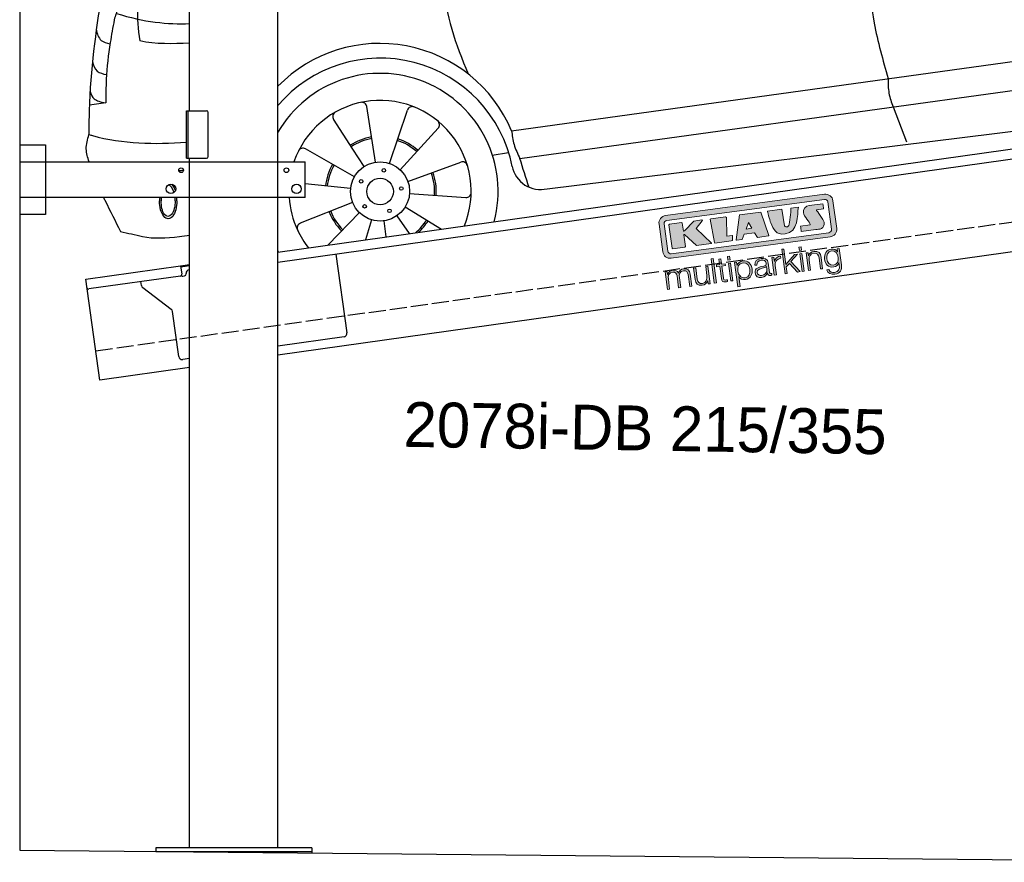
# Model space of a CAD drawing. Extents: x 199 to 6000, y -475 to 5400.
# Tile 1 of 3: x 199 to 3099, y -336 to 2144. Entities that reach past the tile are written whole.
import ezdxf

# ---------------------------------------------------------------- set-up
doc = ezdxf.new("R2010")
doc.units = 0
doc.header["$LTSCALE"] = 10
doc.header["$MEASUREMENT"] = 0
doc.linetypes.add('GEN3', pattern=[6.25, 5, -1.25])
doc.layers.get('0').update_dxf_attribs({"linetype": 'CONTINUOUS'})
for name, color, linetype in [('3', 6, 'GEN3'), ('CAR', 1, 'CONTINUOUS'), ('SICHTBARE_KANTEN_DIN_', 7, 'CONTINUOUS')]:
    doc.layers.add(name, color=color, linetype=linetype)
doc.layers.add('AM_0', color=7, linetype='CONTINUOUS', lineweight=30)
doc.layers.add('Logo', color=7, linetype='CONTINUOUS', lineweight=25)

# ---------------------------------------------------------------- blocks, each defined once
blk = doc.blocks.new('KLAUS')
at = {"layer": 'Logo'}
h = blk.add_hatch(color=8, dxfattribs=at)
h.dxf.hatch_style = 2
edge = h.paths.add_edge_path()
edge.add_spline(control_points=[(3.6, 29.09), (2.88, 29.09), (2.3, 28.51), (2.3, 27.8), (2.3, 27.8), (2.3, 16.11), (2.3, 16.11), (2.3, 15.39), (2.88, 14.81), (3.6, 14.81), (3.6, 14.81), (71.16, 14.81), (71.16, 14.81), (71.88, 14.81), (72.46, 15.39), (72.46, 16.11), (72.46, 16.11), (72.46, 27.8), (72.46, 27.8), (72.46, 28.51), (71.88, 29.09), (71.16, 29.09), (71.16, 29.09), (3.6, 29.09), (3.6, 29.09), (3.6, 29.09), (3.6, 29.09), (3.6, 29.09)], knot_values=[0, 0, 0, 0, 1, 1, 1, 2, 2, 2, 3, 3, 3, 4, 4, 4, 5, 5, 5, 6, 6, 6, 7, 7, 7, 8, 8, 8, 9, 9, 9, 9], degree=3, periodic=0)
edge = h.paths.add_edge_path()
edge.add_spline(control_points=[(3.35, 31.23), (3.35, 31.23), (71.47, 31.23), (71.47, 31.23), (73.26, 31.23), (74.71, 29.77), (74.71, 27.99), (74.71, 27.99), (74.71, 16.17), (74.71, 16.17), (74.71, 14.38), (73.26, 12.93), (71.47, 12.93), (71.47, 12.93), (3.35, 12.93), (3.35, 12.93), (1.56, 12.93), (0.11, 14.38), (0.11, 16.17), (0.11, 16.17), (0.11, 27.99), (0.11, 27.99), (0.11, 29.77), (1.56, 31.23), (3.35, 31.23), (3.35, 31.23), (3.35, 31.23), (3.35, 31.23)], knot_values=[0, 0, 0, 0, 1, 1, 1, 2, 2, 2, 3, 3, 3, 4, 4, 4, 5, 5, 5, 6, 6, 6, 7, 7, 7, 8, 8, 8, 9, 9, 9, 9], degree=3, periodic=0)
h = blk.add_hatch(color=8, dxfattribs=at)
h.dxf.hatch_style = 2
edge = h.paths.add_edge_path()
edge.add_spline(control_points=[(4.5, 27.33), (4.5, 27.33), (9.7, 27.33), (9.7, 27.33), (9.84, 27.33), (9.96, 27.22), (9.96, 27.08), (9.96, 27.08), (9.96, 23.69), (9.96, 23.69), (9.96, 23.69), (9.94, 23.64), (10.04, 23.59), (10.14, 23.53), (10.2, 23.57), (10.2, 23.57), (10.2, 23.57), (10.51, 23.75), (10.51, 23.75), (10.51, 23.75), (14.94, 27.33), (14.94, 27.33), (14.94, 27.33), (18.41, 27.33), (18.41, 27.33), (18.41, 27.33), (18.49, 27.33), (18.56, 27.2), (18.65, 27.04), (18.53, 26.91), (18.53, 26.91), (18.53, 26.91), (15.49, 24.11), (15.49, 24.11), (15.49, 24.11), (21.14, 17.06), (21.14, 17.06), (21.14, 17.06), (21.13, 16.91), (21.13, 16.91), (21.08, 16.84), (20.99, 16.82), (20.99, 16.82), (20.99, 16.82), (14.7, 16.82), (14.7, 16.82), (14.7, 16.82), (10.26, 22.17), (10.26, 22.17), (10.26, 22.17), (10.19, 22.24), (10.08, 22.21), (9.97, 22.18), (9.96, 22.11), (9.96, 22.11), (9.96, 22.11), (9.96, 17.08), (9.96, 17.08), (9.96, 16.94), (9.84, 16.82), (9.7, 16.82), (9.7, 16.82), (4.5, 16.82), (4.5, 16.82), (4.36, 16.82), (4.25, 16.94), (4.25, 17.08), (4.25, 17.08), (4.25, 27.08), (4.25, 27.08), (4.25, 27.22), (4.36, 27.33), (4.5, 27.33), (4.5, 27.33), (4.5, 27.33), (4.5, 27.33)], knot_values=[0, 0, 0, 0, 1, 1, 1, 2, 2, 2, 3, 3, 3, 4, 4, 4, 5, 5, 5, 6, 6, 6, 7, 7, 7, 8, 8, 8, 9, 9, 9, 10, 10, 10, 11, 11, 11, 12, 12, 12, 13, 13, 13, 14, 14, 14, 15, 15, 15, 16, 16, 16, 17, 17, 17, 18, 18, 18, 19, 19, 19, 20, 20, 20, 21, 21, 21, 22, 22, 22, 23, 23, 23, 24, 24, 24, 25, 25, 25, 25], degree=3, periodic=0)
h = blk.add_hatch(color=8, dxfattribs=at)
h.dxf.hatch_style = 2
h.paths.add_polyline_path([(22.42, 17.06), (21.97, 27.15), (22.24, 27.33), (28.55, 27.33), (28.86, 26.97), (28.01, 19.08), (30.26, 19.07), (30.44, 18.95), (30.08, 16.95), (29.49, 16.82), (22.6, 16.82)])
h = blk.add_hatch(color=8, dxfattribs=at)
h.paths.add_polyline_path([(36.52, 21.01), (38.93, 21.01), (37.87, 23.57)])
h.paths.add_polyline_path([(34.52, 27.33), (43.65, 27.33), (45.76, 16.94), (45.57, 16.82), (40.83, 16.82), (39.89, 18.95), (35.42, 18.95), (34.27, 16.82), (31.78, 16.82), (31.66, 17)])
h = blk.add_hatch(color=8, dxfattribs=at)
h.dxf.hatch_style = 2
edge = h.paths.add_edge_path()
edge.add_spline(control_points=[(52.69, 27.32), (52.69, 27.32), (52.88, 20.14), (52.88, 20.14), (53.01, 19.89), (53.2, 19.77), (53.43, 19.71), (53.91, 19.59), (54.43, 19.57), (54.64, 20.03), (55.23, 21.34), (56.27, 25.45), (56.6, 27.33), (56.6, 27.33), (59.77, 27.33), (59.77, 27.33), (58.77, 23.9), (58.56, 16.82), (52.63, 16.76), (48.72, 16.72), (48.01, 19.35), (47.27, 22.24), (46.89, 23.68), (46.54, 27.33), (46.54, 27.33), (46.54, 27.33), (52.69, 27.32), (52.69, 27.32), (52.69, 27.32), (52.69, 27.32), (52.69, 27.32)], knot_values=[0, 0, 0, 0, 1, 1, 1, 2, 2, 2, 3, 3, 3, 4, 4, 4, 5, 5, 5, 6, 6, 6, 7, 7, 7, 8, 8, 8, 9, 9, 9, 10, 10, 10, 10], degree=3, periodic=0)
h = blk.add_hatch(color=8, dxfattribs=at)
h.dxf.hatch_style = 2
edge = h.paths.add_edge_path()
edge.add_spline(control_points=[(64.46, 27.33), (64.46, 27.33), (70.31, 27.33), (70.31, 27.33), (70.31, 26.52), (70.31, 26.02), (70.31, 25.12), (70.31, 25.12), (67.3, 25.12), (67.3, 25.12), (67.24, 25.04), (67.25, 25.11), (67.25, 24.91), (67.25, 24.88), (69.73, 20.38), (69.73, 19.57), (69.73, 16.4), (67.22, 16.81), (65.9, 16.82), (65.9, 16.82), (59.59, 16.82), (59.59, 16.82), (59.59, 17.76), (59.59, 18.23), (59.59, 19.14), (59.59, 19.14), (63.75, 19.14), (63.75, 19.14), (63.82, 19.22), (63.81, 19.11), (63.81, 19.31), (63.81, 20.32), (61.58, 23.06), (61.58, 24.63), (61.58, 26.33), (62.83, 27.34), (64.46, 27.33), (64.46, 27.33), (64.46, 27.33), (64.46, 27.33)], knot_values=[0, 0, 0, 0, 1, 1, 1, 2, 2, 2, 3, 3, 3, 4, 4, 4, 5, 5, 5, 6, 6, 6, 7, 7, 7, 8, 8, 8, 9, 9, 9, 10, 10, 10, 11, 11, 11, 12, 12, 12, 13, 13, 13, 13], degree=3, periodic=0)
h = blk.add_hatch(color=30, dxfattribs=at)
h.dxf.hatch_style = 2
h.paths.add_polyline_path([(20.07, 0), (20.99, 0), (20.99, 10.45), (20.07, 10.45)])
h = blk.add_hatch(color=30, dxfattribs=at)
h.dxf.hatch_style = 2
edge = h.paths.add_edge_path()
edge.add_spline(control_points=[(24.22, 9.82), (24.22, 9.82), (23.3, 9.82), (23.3, 9.82), (23.3, 9.82), (23.3, 7.55), (23.3, 7.55), (23.3, 7.55), (21.98, 7.55), (21.98, 7.55), (21.98, 7.55), (21.98, 6.78), (21.98, 6.78), (21.98, 6.78), (23.3, 6.78), (23.3, 6.78), (23.3, 6.78), (23.3, 1.61), (23.3, 1.61), (23.28, 0.32), (23.71, -0.09), (24.94, -0.09), (25.22, -0.09), (25.48, -0.06), (25.76, -0.06), (25.76, -0.06), (25.76, 0.73), (25.76, 0.73), (25.5, 0.7), (25.23, 0.69), (24.97, 0.69), (24.31, 0.73), (24.22, 1.08), (24.22, 1.68), (24.22, 1.68), (24.22, 6.78), (24.22, 6.78), (24.22, 6.78), (25.76, 6.78), (25.76, 6.78), (25.76, 6.78), (25.76, 7.55), (25.76, 7.55), (25.76, 7.55), (24.22, 7.55), (24.22, 7.55), (24.22, 7.55), (24.22, 9.82), (24.22, 9.82), (24.22, 9.82), (24.22, 9.82), (24.22, 9.82)], knot_values=[0, 0, 0, 0, 1, 1, 1, 2, 2, 2, 3, 3, 3, 4, 4, 4, 5, 5, 5, 6, 6, 6, 7, 7, 7, 8, 8, 8, 9, 9, 9, 10, 10, 10, 11, 11, 11, 12, 12, 12, 13, 13, 13, 14, 14, 14, 15, 15, 15, 16, 16, 16, 17, 17, 17, 17], degree=3, periodic=0)
h = blk.add_hatch(color=30, dxfattribs=at)
h.paths.add_polyline_path([(27.1, 0), (28.03, 0), (28.03, 7.55), (27.1, 7.55)])
h.paths.add_polyline_path([(27.1, 8.98), (28.03, 8.98), (28.03, 10.45), (27.1, 10.45)])
h = blk.add_hatch(color=30, dxfattribs=at)
h.dxf.hatch_style = 2
h.paths.add_polyline_path([(50.4, 0), (51.32, 0), (51.32, 2.87), (52.82, 4.11), (55.8, 0), (56.96, 0), (53.52, 4.76), (56.74, 7.55), (55.51, 7.55), (51.32, 3.89), (51.32, 10.45), (50.4, 10.45)])
h = blk.add_hatch(color=30, dxfattribs=at)
h.paths.add_polyline_path([(57.74, 0), (58.66, 0), (58.66, 7.55), (57.74, 7.55)])
h.paths.add_polyline_path([(57.74, 8.98), (58.66, 8.98), (58.66, 10.45), (57.74, 10.45)])
h = blk.add_hatch(color=30, dxfattribs=at)
h.dxf.hatch_style = 2
edge = h.paths.add_edge_path()
edge.add_spline(control_points=[(0, 0), (0, 0), (0.92, 0), (0.92, 0), (0.92, 0), (0.92, 4.22), (0.92, 4.22), (0.94, 5.8), (1.58, 7), (3.18, 7), (4.35, 7), (4.77, 6.15), (4.76, 5.12), (4.76, 5.12), (4.76, 0), (4.76, 0), (4.76, 0), (5.68, 0), (5.68, 0), (5.68, 0), (5.68, 4.27), (5.68, 4.27), (5.68, 5.68), (6.14, 7), (7.73, 7), (9.05, 7), (9.52, 6.32), (9.52, 5.08), (9.52, 5.08), (9.52, 0), (9.52, 0), (9.52, 0), (10.44, 0), (10.44, 0), (10.44, 0), (10.44, 5.12), (10.44, 5.12), (10.44, 6.91), (9.59, 7.77), (7.94, 7.77), (6.94, 7.77), (5.99, 7.29), (5.54, 6.3), (5.26, 7.29), (4.36, 7.77), (3.37, 7.77), (2.17, 7.77), (1.38, 7.19), (0.89, 6.28), (0.89, 6.28), (0.85, 6.28), (0.85, 6.28), (0.85, 6.28), (0.85, 7.55), (0.85, 7.55), (0.85, 7.55), (0, 7.55), (0, 7.55), (0, 7.55), (0, 0), (0, 0), (0, 0), (0, 0), (0, 0)], knot_values=[0, 0, 0, 0, 1, 1, 1, 2, 2, 2, 3, 3, 3, 4, 4, 4, 5, 5, 5, 6, 6, 6, 7, 7, 7, 8, 8, 8, 9, 9, 9, 10, 10, 10, 11, 11, 11, 12, 12, 12, 13, 13, 13, 14, 14, 14, 15, 15, 15, 16, 16, 16, 17, 17, 17, 18, 18, 18, 19, 19, 19, 20, 20, 20, 21, 21, 21, 21], degree=3, periodic=0)
h = blk.add_hatch(color=30, dxfattribs=at)
h.dxf.hatch_style = 2
edge = h.paths.add_edge_path()
edge.add_spline(control_points=[(18.31, 7.55), (18.31, 7.55), (17.39, 7.55), (17.39, 7.55), (17.39, 7.55), (17.39, 3.59), (17.39, 3.59), (17.39, 2.05), (16.7, 0.56), (15.12, 0.56), (13.66, 0.56), (13.15, 1.27), (13.1, 2.64), (13.1, 2.64), (13.1, 7.55), (13.1, 7.55), (13.1, 7.55), (12.18, 7.55), (12.18, 7.55), (12.18, 7.55), (12.18, 2.65), (12.18, 2.65), (12.18, 0.89), (12.93, -0.22), (14.83, -0.22), (15.96, -0.22), (16.95, 0.35), (17.44, 1.36), (17.44, 1.36), (17.47, 1.36), (17.47, 1.36), (17.47, 1.36), (17.47, 0), (17.47, 0), (17.47, 0), (18.31, 0), (18.31, 0), (18.31, 0), (18.31, 7.55), (18.31, 7.55), (18.31, 7.55), (18.31, 7.55), (18.31, 7.55)], knot_values=[0, 0, 0, 0, 1, 1, 1, 2, 2, 2, 3, 3, 3, 4, 4, 4, 5, 5, 5, 6, 6, 6, 7, 7, 7, 8, 8, 8, 9, 9, 9, 10, 10, 10, 11, 11, 11, 12, 12, 12, 13, 13, 13, 14, 14, 14, 14], degree=3, periodic=0)
h = blk.add_hatch(color=30, dxfattribs=at)
edge = h.paths.add_edge_path()
edge.add_spline(control_points=[(35.84, 3.78), (35.84, 2.21), (35.12, 0.56), (33.37, 0.56), (31.4, 0.56), (30.72, 2.21), (30.72, 3.78), (30.72, 5.49), (31.33, 7), (33.37, 7), (35.12, 7), (35.84, 5.34), (35.84, 3.78), (35.84, 3.78), (35.84, 3.78), (35.84, 3.78)], knot_values=[0, 0, 0, 0, 1, 1, 1, 2, 2, 2, 3, 3, 3, 4, 4, 4, 5, 5, 5, 5], degree=3, periodic=0)
edge = h.paths.add_edge_path()
edge.add_spline(control_points=[(29.79, -2.8), (29.79, -2.8), (30.72, -2.8), (30.72, -2.8), (30.72, -2.8), (30.72, 1.43), (30.72, 1.43), (30.72, 1.43), (30.74, 1.43), (30.74, 1.43), (31.14, 0.35), (32.24, -0.22), (33.37, -0.22), (35.66, -0.22), (36.76, 1.64), (36.76, 3.78), (36.76, 5.91), (35.66, 7.77), (33.37, 7.77), (32.15, 7.77), (31.1, 7.14), (30.67, 6.12), (30.67, 6.12), (30.64, 6.12), (30.64, 6.12), (30.64, 6.12), (30.64, 7.55), (30.64, 7.55), (30.64, 7.55), (29.79, 7.55), (29.79, 7.55), (29.79, 7.55), (29.79, -2.8), (29.79, -2.8), (29.79, -2.8), (29.79, -2.8), (29.79, -2.8)], knot_values=[0, 0, 0, 0, 1, 1, 1, 2, 2, 2, 3, 3, 3, 4, 4, 4, 5, 5, 5, 6, 6, 6, 7, 7, 7, 8, 8, 8, 9, 9, 9, 10, 10, 10, 11, 11, 11, 12, 12, 12, 12], degree=3, periodic=0)
h = blk.add_hatch(color=30, dxfattribs=at)
edge = h.paths.add_edge_path()
edge.add_spline(control_points=[(43.03, 2.93), (43.04, 1.45), (41.8, 0.56), (40.39, 0.56), (39.53, 0.56), (38.71, 1.13), (38.71, 2.05), (38.71, 3.53), (40.66, 3.51), (42.22, 3.79), (42.47, 3.84), (42.88, 3.91), (43, 4.13), (43, 4.13), (43.03, 4.13), (43.03, 4.13), (43.03, 4.13), (43.03, 2.93), (43.03, 2.93), (43.03, 2.93), (43.03, 2.93), (43.03, 2.93)], knot_values=[0, 0, 0, 0, 1, 1, 1, 2, 2, 2, 3, 3, 3, 4, 4, 4, 5, 5, 5, 6, 6, 6, 7, 7, 7, 7], degree=3, periodic=0)
edge = h.paths.add_edge_path()
edge.add_spline(control_points=[(39.03, 5.24), (39.06, 6.47), (39.91, 7), (41.05, 7), (42.14, 7), (43.03, 6.69), (43.03, 5.45), (43.03, 4.61), (42.6, 4.51), (41.84, 4.42), (39.85, 4.19), (37.79, 4.11), (37.79, 1.99), (37.79, 0.47), (38.93, -0.22), (40.32, -0.22), (41.77, -0.22), (42.43, 0.34), (43.07, 1.32), (43.07, 1.32), (43.1, 1.32), (43.1, 1.32), (43.1, 0.53), (43.25, 0), (44.19, 0), (44.43, 0), (44.58, 0.01), (44.79, 0.06), (44.79, 0.06), (44.79, 0.83), (44.79, 0.83), (44.71, 0.81), (44.6, 0.78), (44.49, 0.78), (44.13, 0.78), (43.95, 0.98), (43.95, 1.33), (43.95, 1.33), (43.95, 5.34), (43.95, 5.34), (43.95, 7.36), (42.5, 7.77), (41.17, 7.77), (39.44, 7.77), (38.2, 7.01), (38.11, 5.24), (38.11, 5.24), (39.03, 5.24), (39.03, 5.24), (39.03, 5.24), (39.03, 5.24), (39.03, 5.24)], knot_values=[0, 0, 0, 0, 1, 1, 1, 2, 2, 2, 3, 3, 3, 4, 4, 4, 5, 5, 5, 6, 6, 6, 7, 7, 7, 8, 8, 8, 9, 9, 9, 10, 10, 10, 11, 11, 11, 12, 12, 12, 13, 13, 13, 14, 14, 14, 15, 15, 15, 16, 16, 16, 17, 17, 17, 17], degree=3, periodic=0)
h = blk.add_hatch(color=30, dxfattribs=at)
h.dxf.hatch_style = 2
edge = h.paths.add_edge_path()
edge.add_spline(control_points=[(45.79, 0), (45.79, 0), (46.71, 0), (46.71, 0), (46.71, 0), (46.71, 4.03), (46.71, 4.03), (46.71, 5.59), (47.85, 6.82), (49.52, 6.73), (49.52, 6.73), (49.52, 7.66), (49.52, 7.66), (48.16, 7.72), (47.14, 7), (46.67, 5.78), (46.67, 5.78), (46.64, 5.78), (46.64, 5.78), (46.64, 5.78), (46.64, 7.55), (46.64, 7.55), (46.64, 7.55), (45.79, 7.55), (45.79, 7.55), (45.79, 7.55), (45.79, 0), (45.79, 0), (45.79, 0), (45.79, 0), (45.79, 0)], knot_values=[0, 0, 0, 0, 1, 1, 1, 2, 2, 2, 3, 3, 3, 4, 4, 4, 5, 5, 5, 6, 6, 6, 7, 7, 7, 8, 8, 8, 9, 9, 9, 10, 10, 10, 10], degree=3, periodic=0)
h = blk.add_hatch(color=30, dxfattribs=at)
h.dxf.hatch_style = 2
edge = h.paths.add_edge_path()
edge.add_spline(control_points=[(60.41, 0), (60.41, 0), (61.33, 0), (61.33, 0), (61.33, 0), (61.33, 4.41), (61.33, 4.41), (61.36, 5.89), (62.24, 7), (63.7, 7), (65.2, 7), (65.62, 6.02), (65.62, 4.71), (65.62, 4.71), (65.62, 0), (65.62, 0), (65.62, 0), (66.54, 0), (66.54, 0), (66.54, 0), (66.54, 4.86), (66.54, 4.86), (66.54, 6.66), (65.9, 7.77), (63.78, 7.77), (62.71, 7.77), (61.7, 7.16), (61.36, 6.25), (61.36, 6.25), (61.33, 6.25), (61.33, 6.25), (61.33, 6.25), (61.33, 7.55), (61.33, 7.55), (61.33, 7.55), (60.41, 7.55), (60.41, 7.55), (60.41, 7.55), (60.41, 0), (60.41, 0), (60.41, 0), (60.41, 0), (60.41, 0)], knot_values=[0, 0, 0, 0, 1, 1, 1, 2, 2, 2, 3, 3, 3, 4, 4, 4, 5, 5, 5, 6, 6, 6, 7, 7, 7, 8, 8, 8, 9, 9, 9, 10, 10, 10, 11, 11, 11, 12, 12, 12, 13, 13, 13, 14, 14, 14, 14], degree=3, periodic=0)
h = blk.add_hatch(color=30, dxfattribs=at)
edge = h.paths.add_edge_path()
edge.add_spline(control_points=[(71.32, 0.86), (69.62, 0.86), (68.83, 2.34), (68.83, 3.86), (68.83, 5.43), (69.56, 7), (71.32, 7), (73.06, 7), (73.75, 5.34), (73.75, 3.86), (73.75, 2.33), (72.91, 0.86), (71.32, 0.86), (71.32, 0.86), (71.32, 0.86), (71.32, 0.86)], knot_values=[0, 0, 0, 0, 1, 1, 1, 2, 2, 2, 3, 3, 3, 4, 4, 4, 5, 5, 5, 5], degree=3, periodic=0)
edge = h.paths.add_edge_path()
edge.add_spline(control_points=[(74.67, 7.55), (74.67, 7.55), (73.75, 7.55), (73.75, 7.55), (73.75, 7.55), (73.75, 6.25), (73.75, 6.25), (73.75, 6.25), (73.72, 6.25), (73.72, 6.25), (73.35, 7.09), (72.41, 7.77), (71.32, 7.77), (69.13, 7.77), (67.9, 6.05), (67.9, 3.97), (67.9, 1.82), (68.9, 0.09), (71.32, 0.09), (72.4, 0.09), (73.29, 0.72), (73.72, 1.64), (73.72, 1.64), (73.75, 1.64), (73.75, 1.64), (73.75, 1.64), (73.75, 0.61), (73.75, 0.61), (73.75, -1.23), (73.01, -2.24), (71.32, -2.24), (70.29, -2.24), (69.31, -1.85), (69.1, -0.73), (69.1, -0.73), (68.18, -0.73), (68.18, -0.73), (68.31, -2.34), (69.81, -3.02), (71.32, -3.02), (73.79, -3.02), (74.65, -1.64), (74.67, 0.61), (74.67, 0.61), (74.67, 7.55), (74.67, 7.55), (74.67, 7.55), (74.67, 7.55), (74.67, 7.55)], knot_values=[0, 0, 0, 0, 1, 1, 1, 2, 2, 2, 3, 3, 3, 4, 4, 4, 5, 5, 5, 6, 6, 6, 7, 7, 7, 8, 8, 8, 9, 9, 9, 10, 10, 10, 11, 11, 11, 12, 12, 12, 13, 13, 13, 14, 14, 14, 15, 15, 15, 16, 16, 16, 16], degree=3, periodic=0)
at = {"layer": 'Logo', "lineweight": 0}
for points in [[(22.42, 17.06), (21.97, 27.15), (22.24, 27.33), (28.55, 27.33), (28.86, 26.97), (28.01, 19.08), (30.26, 19.07), (30.44, 18.95), (30.08, 16.95), (29.49, 16.82), (22.6, 16.82), (22.42, 17.06), (22.42, 17.06)], [(34.52, 27.33), (43.65, 27.33), (45.76, 16.94), (45.57, 16.82), (40.83, 16.82), (39.89, 18.95), (35.42, 18.95), (34.27, 16.82), (31.78, 16.82), (31.66, 17), (34.52, 27.33), (34.52, 27.33)], [(36.52, 21.01), (38.93, 21.01), (37.87, 23.57), (36.52, 21.01), (36.52, 21.01)], [(20.07, 0), (20.99, 0), (20.99, 10.45), (20.07, 10.45), (20.07, 0), (20.07, 0)], [(27.1, 8.98), (28.03, 8.98), (28.03, 10.45), (27.1, 10.45), (27.1, 8.98), (27.1, 8.98)], [(50.4, 0), (51.32, 0), (51.32, 2.87), (52.82, 4.11), (55.8, 0), (56.96, 0), (53.52, 4.76), (56.74, 7.55), (55.51, 7.55), (51.32, 3.89), (51.32, 10.45), (50.4, 10.45), (50.4, 0), (50.4, 0)], [(57.74, 8.98), (58.66, 8.98), (58.66, 10.45), (57.74, 10.45), (57.74, 8.98), (57.74, 8.98)], [(27.1, 0), (28.03, 0), (28.03, 7.55), (27.1, 7.55), (27.1, 0), (27.1, 0)], [(57.74, 0), (58.66, 0), (58.66, 7.55), (57.74, 7.55), (57.74, 0), (57.74, 0)]]:
    blk.add_lwpolyline(points, dxfattribs=at)
for points, knots in [([(3.35, 31.23), (3.35, 31.23), (71.47, 31.23), (71.47, 31.23), (73.26, 31.23), (74.71, 29.77), (74.71, 27.99), (74.71, 27.99), (74.71, 16.17), (74.71, 16.17), (74.71, 14.38), (73.26, 12.93), (71.47, 12.93), (71.47, 12.93), (3.35, 12.93), (3.35, 12.93), (1.56, 12.93), (0.11, 14.38), (0.11, 16.17), (0.11, 16.17), (0.11, 27.99), (0.11, 27.99), (0.11, 29.77), (1.56, 31.23), (3.35, 31.23), (3.35, 31.23), (3.35, 31.23), (3.35, 31.23)], [0, 0, 0, 0, 1, 1, 1, 2, 2, 2, 3, 3, 3, 4, 4, 4, 5, 5, 5, 6, 6, 6, 7, 7, 7, 8, 8, 8, 9, 9, 9, 9]), ([(3.6, 29.09), (2.88, 29.09), (2.3, 28.51), (2.3, 27.8), (2.3, 27.8), (2.3, 16.11), (2.3, 16.11), (2.3, 15.39), (2.88, 14.81), (3.6, 14.81), (3.6, 14.81), (71.16, 14.81), (71.16, 14.81), (71.88, 14.81), (72.46, 15.39), (72.46, 16.11), (72.46, 16.11), (72.46, 27.8), (72.46, 27.8), (72.46, 28.51), (71.88, 29.09), (71.16, 29.09), (71.16, 29.09), (3.6, 29.09), (3.6, 29.09), (3.6, 29.09), (3.6, 29.09), (3.6, 29.09)], [0, 0, 0, 0, 1, 1, 1, 2, 2, 2, 3, 3, 3, 4, 4, 4, 5, 5, 5, 6, 6, 6, 7, 7, 7, 8, 8, 8, 9, 9, 9, 9]), ([(4.5, 27.33), (4.5, 27.33), (9.7, 27.33), (9.7, 27.33), (9.84, 27.33), (9.96, 27.22), (9.96, 27.08), (9.96, 27.08), (9.96, 23.69), (9.96, 23.69), (9.96, 23.69), (9.94, 23.64), (10.04, 23.59), (10.14, 23.53), (10.2, 23.57), (10.2, 23.57), (10.2, 23.57), (10.51, 23.75), (10.51, 23.75), (10.51, 23.75), (14.94, 27.33), (14.94, 27.33), (14.94, 27.33), (18.41, 27.33), (18.41, 27.33), (18.41, 27.33), (18.49, 27.33), (18.56, 27.2), (18.65, 27.04), (18.53, 26.91), (18.53, 26.91), (18.53, 26.91), (15.49, 24.11), (15.49, 24.11), (15.49, 24.11), (21.14, 17.06), (21.14, 17.06), (21.14, 17.06), (21.13, 16.91), (21.13, 16.91), (21.08, 16.84), (20.99, 16.82), (20.99, 16.82), (20.99, 16.82), (14.7, 16.82), (14.7, 16.82), (14.7, 16.82), (10.26, 22.17), (10.26, 22.17), (10.26, 22.17), (10.19, 22.24), (10.08, 22.21), (9.97, 22.18), (9.96, 22.11), (9.96, 22.11), (9.96, 22.11), (9.96, 17.08), (9.96, 17.08), (9.96, 16.94), (9.84, 16.82), (9.7, 16.82), (9.7, 16.82), (4.5, 16.82), (4.5, 16.82), (4.36, 16.82), (4.25, 16.94), (4.25, 17.08), (4.25, 17.08), (4.25, 27.08), (4.25, 27.08), (4.25, 27.22), (4.36, 27.33), (4.5, 27.33), (4.5, 27.33), (4.5, 27.33), (4.5, 27.33)], [0, 0, 0, 0, 1, 1, 1, 2, 2, 2, 3, 3, 3, 4, 4, 4, 5, 5, 5, 6, 6, 6, 7, 7, 7, 8, 8, 8, 9, 9, 9, 10, 10, 10, 11, 11, 11, 12, 12, 12, 13, 13, 13, 14, 14, 14, 15, 15, 15, 16, 16, 16, 17, 17, 17, 18, 18, 18, 19, 19, 19, 20, 20, 20, 21, 21, 21, 22, 22, 22, 23, 23, 23, 24, 24, 24, 25, 25, 25, 25]), ([(52.69, 27.32), (52.69, 27.32), (52.88, 20.14), (52.88, 20.14), (53.01, 19.89), (53.2, 19.77), (53.43, 19.71), (53.91, 19.59), (54.43, 19.57), (54.64, 20.03), (55.23, 21.34), (56.27, 25.45), (56.6, 27.33), (56.6, 27.33), (59.77, 27.33), (59.77, 27.33), (58.77, 23.9), (58.56, 16.82), (52.63, 16.76), (48.72, 16.72), (48.01, 19.35), (47.27, 22.24), (46.89, 23.68), (46.54, 27.33), (46.54, 27.33), (46.54, 27.33), (52.69, 27.32), (52.69, 27.32), (52.69, 27.32), (52.69, 27.32), (52.69, 27.32)], [0, 0, 0, 0, 1, 1, 1, 2, 2, 2, 3, 3, 3, 4, 4, 4, 5, 5, 5, 6, 6, 6, 7, 7, 7, 8, 8, 8, 9, 9, 9, 10, 10, 10, 10]), ([(64.46, 27.33), (64.46, 27.33), (70.31, 27.33), (70.31, 27.33), (70.31, 26.52), (70.31, 26.02), (70.31, 25.12), (70.31, 25.12), (67.3, 25.12), (67.3, 25.12), (67.24, 25.04), (67.25, 25.11), (67.25, 24.91), (67.25, 24.88), (69.73, 20.38), (69.73, 19.57), (69.73, 16.4), (67.22, 16.81), (65.9, 16.82), (65.9, 16.82), (59.59, 16.82), (59.59, 16.82), (59.59, 17.76), (59.59, 18.23), (59.59, 19.14), (59.59, 19.14), (63.75, 19.14), (63.75, 19.14), (63.82, 19.22), (63.81, 19.11), (63.81, 19.31), (63.81, 20.32), (61.58, 23.06), (61.58, 24.63), (61.58, 26.33), (62.83, 27.34), (64.46, 27.33), (64.46, 27.33), (64.46, 27.33), (64.46, 27.33)], [0, 0, 0, 0, 1, 1, 1, 2, 2, 2, 3, 3, 3, 4, 4, 4, 5, 5, 5, 6, 6, 6, 7, 7, 7, 8, 8, 8, 9, 9, 9, 10, 10, 10, 11, 11, 11, 12, 12, 12, 13, 13, 13, 13]), ([(24.22, 9.82), (24.22, 9.82), (23.3, 9.82), (23.3, 9.82), (23.3, 9.82), (23.3, 7.55), (23.3, 7.55), (23.3, 7.55), (21.98, 7.55), (21.98, 7.55), (21.98, 7.55), (21.98, 6.78), (21.98, 6.78), (21.98, 6.78), (23.3, 6.78), (23.3, 6.78), (23.3, 6.78), (23.3, 1.61), (23.3, 1.61), (23.28, 0.32), (23.71, -0.09), (24.94, -0.09), (25.22, -0.09), (25.48, -0.06), (25.76, -0.06), (25.76, -0.06), (25.76, 0.73), (25.76, 0.73), (25.5, 0.7), (25.23, 0.69), (24.97, 0.69), (24.31, 0.73), (24.22, 1.08), (24.22, 1.68), (24.22, 1.68), (24.22, 6.78), (24.22, 6.78), (24.22, 6.78), (25.76, 6.78), (25.76, 6.78), (25.76, 6.78), (25.76, 7.55), (25.76, 7.55), (25.76, 7.55), (24.22, 7.55), (24.22, 7.55), (24.22, 7.55), (24.22, 9.82), (24.22, 9.82), (24.22, 9.82), (24.22, 9.82), (24.22, 9.82)], [0, 0, 0, 0, 1, 1, 1, 2, 2, 2, 3, 3, 3, 4, 4, 4, 5, 5, 5, 6, 6, 6, 7, 7, 7, 8, 8, 8, 9, 9, 9, 10, 10, 10, 11, 11, 11, 12, 12, 12, 13, 13, 13, 14, 14, 14, 15, 15, 15, 16, 16, 16, 17, 17, 17, 17]), ([(0, 0), (0, 0), (0.92, 0), (0.92, 0), (0.92, 0), (0.92, 4.22), (0.92, 4.22), (0.94, 5.8), (1.58, 7), (3.18, 7), (4.35, 7), (4.77, 6.15), (4.76, 5.12), (4.76, 5.12), (4.76, 0), (4.76, 0), (4.76, 0), (5.68, 0), (5.68, 0), (5.68, 0), (5.68, 4.27), (5.68, 4.27), (5.68, 5.68), (6.14, 7), (7.73, 7), (9.05, 7), (9.52, 6.32), (9.52, 5.08), (9.52, 5.08), (9.52, 0), (9.52, 0), (9.52, 0), (10.44, 0), (10.44, 0), (10.44, 0), (10.44, 5.12), (10.44, 5.12), (10.44, 6.91), (9.59, 7.77), (7.94, 7.77), (6.94, 7.77), (5.99, 7.29), (5.54, 6.3), (5.26, 7.29), (4.36, 7.77), (3.37, 7.77), (2.17, 7.77), (1.38, 7.19), (0.89, 6.28), (0.89, 6.28), (0.85, 6.28), (0.85, 6.28), (0.85, 6.28), (0.85, 7.55), (0.85, 7.55), (0.85, 7.55), (0, 7.55), (0, 7.55), (0, 7.55), (0, 0), (0, 0), (0, 0), (0, 0), (0, 0)], [0, 0, 0, 0, 1, 1, 1, 2, 2, 2, 3, 3, 3, 4, 4, 4, 5, 5, 5, 6, 6, 6, 7, 7, 7, 8, 8, 8, 9, 9, 9, 10, 10, 10, 11, 11, 11, 12, 12, 12, 13, 13, 13, 14, 14, 14, 15, 15, 15, 16, 16, 16, 17, 17, 17, 18, 18, 18, 19, 19, 19, 20, 20, 20, 21, 21, 21, 21]), ([(18.31, 7.55), (18.31, 7.55), (17.39, 7.55), (17.39, 7.55), (17.39, 7.55), (17.39, 3.59), (17.39, 3.59), (17.39, 2.05), (16.7, 0.56), (15.12, 0.56), (13.66, 0.56), (13.15, 1.27), (13.1, 2.64), (13.1, 2.64), (13.1, 7.55), (13.1, 7.55), (13.1, 7.55), (12.18, 7.55), (12.18, 7.55), (12.18, 7.55), (12.18, 2.65), (12.18, 2.65), (12.18, 0.89), (12.93, -0.22), (14.83, -0.22), (15.96, -0.22), (16.95, 0.35), (17.44, 1.36), (17.44, 1.36), (17.47, 1.36), (17.47, 1.36), (17.47, 1.36), (17.47, 0), (17.47, 0), (17.47, 0), (18.31, 0), (18.31, 0), (18.31, 0), (18.31, 7.55), (18.31, 7.55), (18.31, 7.55), (18.31, 7.55), (18.31, 7.55)], [0, 0, 0, 0, 1, 1, 1, 2, 2, 2, 3, 3, 3, 4, 4, 4, 5, 5, 5, 6, 6, 6, 7, 7, 7, 8, 8, 8, 9, 9, 9, 10, 10, 10, 11, 11, 11, 12, 12, 12, 13, 13, 13, 14, 14, 14, 14]), ([(29.79, -2.8), (29.79, -2.8), (30.72, -2.8), (30.72, -2.8), (30.72, -2.8), (30.72, 1.43), (30.72, 1.43), (30.72, 1.43), (30.74, 1.43), (30.74, 1.43), (31.14, 0.35), (32.24, -0.22), (33.37, -0.22), (35.66, -0.22), (36.76, 1.64), (36.76, 3.78), (36.76, 5.91), (35.66, 7.77), (33.37, 7.77), (32.15, 7.77), (31.1, 7.14), (30.67, 6.12), (30.67, 6.12), (30.64, 6.12), (30.64, 6.12), (30.64, 6.12), (30.64, 7.55), (30.64, 7.55), (30.64, 7.55), (29.79, 7.55), (29.79, 7.55), (29.79, 7.55), (29.79, -2.8), (29.79, -2.8), (29.79, -2.8), (29.79, -2.8), (29.79, -2.8)], [0, 0, 0, 0, 1, 1, 1, 2, 2, 2, 3, 3, 3, 4, 4, 4, 5, 5, 5, 6, 6, 6, 7, 7, 7, 8, 8, 8, 9, 9, 9, 10, 10, 10, 11, 11, 11, 12, 12, 12, 12]), ([(35.84, 3.78), (35.84, 2.21), (35.12, 0.56), (33.37, 0.56), (31.4, 0.56), (30.72, 2.21), (30.72, 3.78), (30.72, 5.49), (31.33, 7), (33.37, 7), (35.12, 7), (35.84, 5.34), (35.84, 3.78), (35.84, 3.78), (35.84, 3.78), (35.84, 3.78)], [0, 0, 0, 0, 1, 1, 1, 2, 2, 2, 3, 3, 3, 4, 4, 4, 5, 5, 5, 5]), ([(39.03, 5.24), (39.06, 6.47), (39.91, 7), (41.05, 7), (42.14, 7), (43.03, 6.69), (43.03, 5.45), (43.03, 4.61), (42.6, 4.51), (41.84, 4.42), (39.85, 4.19), (37.79, 4.11), (37.79, 1.99), (37.79, 0.47), (38.93, -0.22), (40.32, -0.22), (41.77, -0.22), (42.43, 0.34), (43.07, 1.32), (43.07, 1.32), (43.1, 1.32), (43.1, 1.32), (43.1, 0.53), (43.25, 0), (44.19, 0), (44.43, 0), (44.58, 0.01), (44.79, 0.06), (44.79, 0.06), (44.79, 0.83), (44.79, 0.83), (44.71, 0.81), (44.6, 0.78), (44.49, 0.78), (44.13, 0.78), (43.95, 0.98), (43.95, 1.33), (43.95, 1.33), (43.95, 5.34), (43.95, 5.34), (43.95, 7.36), (42.5, 7.77), (41.17, 7.77), (39.44, 7.77), (38.2, 7.01), (38.11, 5.24), (38.11, 5.24), (39.03, 5.24), (39.03, 5.24), (39.03, 5.24), (39.03, 5.24), (39.03, 5.24)], [0, 0, 0, 0, 1, 1, 1, 2, 2, 2, 3, 3, 3, 4, 4, 4, 5, 5, 5, 6, 6, 6, 7, 7, 7, 8, 8, 8, 9, 9, 9, 10, 10, 10, 11, 11, 11, 12, 12, 12, 13, 13, 13, 14, 14, 14, 15, 15, 15, 16, 16, 16, 17, 17, 17, 17]), ([(45.79, 0), (45.79, 0), (46.71, 0), (46.71, 0), (46.71, 0), (46.71, 4.03), (46.71, 4.03), (46.71, 5.59), (47.85, 6.82), (49.52, 6.73), (49.52, 6.73), (49.52, 7.66), (49.52, 7.66), (48.16, 7.72), (47.14, 7), (46.67, 5.78), (46.67, 5.78), (46.64, 5.78), (46.64, 5.78), (46.64, 5.78), (46.64, 7.55), (46.64, 7.55), (46.64, 7.55), (45.79, 7.55), (45.79, 7.55), (45.79, 7.55), (45.79, 0), (45.79, 0), (45.79, 0), (45.79, 0), (45.79, 0)], [0, 0, 0, 0, 1, 1, 1, 2, 2, 2, 3, 3, 3, 4, 4, 4, 5, 5, 5, 6, 6, 6, 7, 7, 7, 8, 8, 8, 9, 9, 9, 10, 10, 10, 10]), ([(60.41, 0), (60.41, 0), (61.33, 0), (61.33, 0), (61.33, 0), (61.33, 4.41), (61.33, 4.41), (61.36, 5.89), (62.24, 7), (63.7, 7), (65.2, 7), (65.62, 6.02), (65.62, 4.71), (65.62, 4.71), (65.62, 0), (65.62, 0), (65.62, 0), (66.54, 0), (66.54, 0), (66.54, 0), (66.54, 4.86), (66.54, 4.86), (66.54, 6.66), (65.9, 7.77), (63.78, 7.77), (62.71, 7.77), (61.7, 7.16), (61.36, 6.25), (61.36, 6.25), (61.33, 6.25), (61.33, 6.25), (61.33, 6.25), (61.33, 7.55), (61.33, 7.55), (61.33, 7.55), (60.41, 7.55), (60.41, 7.55), (60.41, 7.55), (60.41, 0), (60.41, 0), (60.41, 0), (60.41, 0), (60.41, 0)], [0, 0, 0, 0, 1, 1, 1, 2, 2, 2, 3, 3, 3, 4, 4, 4, 5, 5, 5, 6, 6, 6, 7, 7, 7, 8, 8, 8, 9, 9, 9, 10, 10, 10, 11, 11, 11, 12, 12, 12, 13, 13, 13, 14, 14, 14, 14]), ([(74.67, 7.55), (74.67, 7.55), (73.75, 7.55), (73.75, 7.55), (73.75, 7.55), (73.75, 6.25), (73.75, 6.25), (73.75, 6.25), (73.72, 6.25), (73.72, 6.25), (73.35, 7.09), (72.41, 7.77), (71.32, 7.77), (69.13, 7.77), (67.9, 6.05), (67.9, 3.97), (67.9, 1.82), (68.9, 0.09), (71.32, 0.09), (72.4, 0.09), (73.29, 0.72), (73.72, 1.64), (73.72, 1.64), (73.75, 1.64), (73.75, 1.64), (73.75, 1.64), (73.75, 0.61), (73.75, 0.61), (73.75, -1.23), (73.01, -2.24), (71.32, -2.24), (70.29, -2.24), (69.31, -1.85), (69.1, -0.73), (69.1, -0.73), (68.18, -0.73), (68.18, -0.73), (68.31, -2.34), (69.81, -3.02), (71.32, -3.02), (73.79, -3.02), (74.65, -1.64), (74.67, 0.61), (74.67, 0.61), (74.67, 7.55), (74.67, 7.55), (74.67, 7.55), (74.67, 7.55), (74.67, 7.55)], [0, 0, 0, 0, 1, 1, 1, 2, 2, 2, 3, 3, 3, 4, 4, 4, 5, 5, 5, 6, 6, 6, 7, 7, 7, 8, 8, 8, 9, 9, 9, 10, 10, 10, 11, 11, 11, 12, 12, 12, 13, 13, 13, 14, 14, 14, 15, 15, 15, 16, 16, 16, 16]), ([(71.32, 0.86), (69.62, 0.86), (68.83, 2.34), (68.83, 3.86), (68.83, 5.43), (69.56, 7), (71.32, 7), (73.06, 7), (73.75, 5.34), (73.75, 3.86), (73.75, 2.33), (72.91, 0.86), (71.32, 0.86), (71.32, 0.86), (71.32, 0.86), (71.32, 0.86)], [0, 0, 0, 0, 1, 1, 1, 2, 2, 2, 3, 3, 3, 4, 4, 4, 5, 5, 5, 5]), ([(43.03, 2.93), (43.04, 1.45), (41.8, 0.56), (40.39, 0.56), (39.53, 0.56), (38.71, 1.13), (38.71, 2.05), (38.71, 3.53), (40.66, 3.51), (42.22, 3.79), (42.47, 3.84), (42.88, 3.91), (43, 4.13), (43, 4.13), (43.03, 4.13), (43.03, 4.13), (43.03, 4.13), (43.03, 2.93), (43.03, 2.93), (43.03, 2.93), (43.03, 2.93), (43.03, 2.93)], [0, 0, 0, 0, 1, 1, 1, 2, 2, 2, 3, 3, 3, 4, 4, 4, 5, 5, 5, 6, 6, 6, 7, 7, 7, 7])]:
    blk.add_open_spline(points, degree=3, knots=knots, dxfattribs=at)
blk = doc.blocks.new('Car200VanEG')
at = {"layer": 'CAR'}
for p, q in [((27627.7, 3941.8), (29515.6, 4203.1)), ((27652, 3860), (29511.9, 4116.2)), ((26432.8, 4023.8), (26384.6, 4016.7)), ((27227, 3848.7), (27201.4, 4012.7)), ((27268.1, 3845.2), (27320.9, 4002.5)), ((28751.2, 4011.6), (28791.1, 3909)), ((27160.1, 3887), (27103.2, 3975.2)), ((27732.4, 3771), (29487.4, 3987.6)), ((27299.2, 3826.8), (27411.4, 3949)), ((27164.8, 3805.9), (27020.8, 3888.1)), ((27193.2, 3835.9), (27160.1, 3887)), ((27570.2, 3870), (27619.1, 3877.4)), ((27322.1, 3792.5), (27478, 3849.3)), ((27153.8, 3771.5), (27019.4, 3784.9)), ((27327.1, 3756.7), (27492.6, 3745.2)), ((27159.6, 3730.6), (27005, 3669.1)), ((27314.6, 3717.5), (27421.5, 3652.1)), ((27179.7, 3700.5), (27086.5, 3605.1)), ((27289.7, 3691.2), (27325.9, 3638.7)), ((27215.2, 3679.6), (27197.3, 3620.6)), ((27251.2, 3676.5), (27257.1, 3629))]:
    blk.add_line(p, q, dxfattribs=at)
for centre, radius in [((27240.4, 3762.8), 87), ((27251.4, 3825), 5.16), ((27240.4, 3762.8), 39.2), ((27184.6, 3792.5), 5.16), ((27303, 3771.6), 5.16), ((27194.9, 3718.9), 5.16), ((27268.1, 3706), 5.16)]:
    blk.add_circle(centre, radius, dxfattribs=at)
for centre, radius, start, end in [((27239.8, 3777.4), 421.3, 22.9636, 135.4753), ((27241.3, 3759.3), 396, 11.2769, 139.6616), ((27240.4, 3762.8), 347.8, 345.1978, 149.9164), ((27240.4, 3762.8), 268.3, 337.8454, 160.9349), ((27186.6, 4010.3), 15, 8.8571, 102.2519), ((27335.1, 3997.7), 15, 68.0338, 161.4286), ((27115.8, 3983.4), 15, 119.4624, 212.8571), ((27400.4, 3959.2), 15, 317.4286, 50.8233), ((27242.6, 3762.3), 163.4, 99.6165, 123.423), ((27242.6, 3762.3), 158.4, 99.6165, 123.423), ((27242.6, 3762.3), 163.4, 48.1476, 72.2472), ((27013.3, 3875.1), 15, 60.2857, 153.6805), ((27242.6, 3762.3), 158.4, 48.1476, 72.2472), ((21558.7, 1884.8), 6405.5, 17.15784, 17.96084), ((27242.6, 3762.3), 163.4, 150.5135, 174.1727), ((27242.6, 3762.3), 158.4, 150.5135, 174.1727), ((27483.1, 3835.2), 15, 16.6053, 110), ((27712.3, 3852.6), 84, 190.8184, 283.84), ((27242.6, 3762.3), 158.4, 356.1373, 20.4549), ((27242.6, 3762.3), 163.4, 356.1373, 20.4549), ((27240.4, 3762.8), 268.3, 183.709, 204.9178), ((27493.7, 3760.1), 15, 266, 359.3947), ((27242.6, 3762.3), 163.4, 201.2391, 225.0075), ((27242.6, 3762.3), 158.4, 201.2391, 225.0075), ((27011, 3655.3), 15, 110.1125, 208.5005), ((27242.6, 3762.3), 158.4, 310.2523, 328.3201), ((27242.6, 3762.3), 163.4, 312.9326, 328.3201), ((27240.4, 3762.8), 268.3, 204.9178, 218.1546), ((27240.4, 3762.8), 347.8, 210.0836, 210.8022)]:
    blk.add_arc(centre, radius, start, end, dxfattribs=at)
for major_axis, ratio, start_param, end_param in [((-1, 44.1), 0.466142, 5.236347, 6.256771), ((-0.1, -50.8), 0.500238, 2.161796, 2.736969), ((-0.1, -50.8), 0.500238, 4.558414, 4.755891), ((-1, 44.1), 0.466142, 7.66479, 7.89262), ((-1, 44.1), 0.466142, 4.653289, 4.881118), ((-0.1, -50.8), 0.500238, 1.529499, 1.726976)]:
    blk.add_ellipse((26616.5, 3737.6), major_axis=major_axis, ratio=ratio, start_param=start_param, end_param=end_param, dxfattribs=at)
at = {"layer": 'CAR', "extrusion": (0, 0, -1)}
for major_axis, ratio, start_param, end_param in [((-0.1, 50.8), 0.500238, 1.529499, 4.755891), ((-1, -44.1), 0.466142, 4.653289, 7.89262)]:
    blk.add_ellipse((26616.5, 3733.3), major_axis=major_axis, ratio=ratio, start_param=start_param, end_param=end_param, dxfattribs=at)
at = {"layer": 'CAR'}
for points in [[(27469.8, 4557), (27430.9, 4372.3), (27499.6, 4109.1)], [(28676.2, 4551.8), (28695.8, 4258.7), (28737, 4095.3)], [(26457.3, 4268.1), (26445.6, 4201), (26433.8, 4093.1), (26432.8, 4023.8)], [(28737, 4095.3), (28739.2, 4052.2), (28751.2, 4011.6)], [(27627.7, 3941.8), (27635.2, 3901.2), (27652, 3860)]]:
    blk.add_spline(points, degree=3, dxfattribs=at)
for points, knots in [([(26679.4, 4474.3), (26584.1, 4440.3), (26491, 4381.6), (26460.9, 4280.2), (26457.3, 4268.1)], [702.344395, 702.344395, 702.344395, 702.344395, 979.246731, 1016.984444, 1016.984444, 1016.984444, 1016.984444]), ([(26540.7, 4353.5), (26534.8, 4337.8), (26520.6, 4290.4), (26527.8, 4240), (26532.7, 4206.3)], [46.535565, 46.535565, 46.535565, 46.535565, 96.394228, 196.057855, 196.057855, 196.057855, 196.057855]), ([(26420, 4341.8), (26402.5, 4230.8), (26384.9, 4105.9), (26382.6, 3953.5), (26382.7, 3929.8)], [0, 0, 0, 0, 337.666223, 399.864808, 399.864808, 399.864808, 399.864808]), ([(26404.2, 4240.6), (26407, 4227.3), (26413.3, 4205.3), (26435.3, 4199.6), (26445, 4197.4)], [6.485254, 6.485254, 6.485254, 6.485254, 43.428998, 71.206171, 71.206171, 71.206171, 71.206171]), ([(26393.3, 4145.9), (26396, 4134.3), (26403, 4114.3), (26424.3, 4109.1), (26434.5, 4106.9)], [10.614587, 10.614587, 10.614587, 10.614587, 43.428998, 72.577606, 72.577606, 72.577606, 72.577606]), ([(26386.3, 4057.3), (26388.9, 4048.3), (26396.7, 4031.2), (26416.8, 4026.9), (26432.8, 4023.8)], [17.07622, 17.07622, 17.07622, 17.07622, 43.428998, 74.410059, 74.410059, 74.410059, 74.410059]), ([(26383.5, 3850.4), (26379.2, 3862.9), (26371.2, 3889.3), (26378.9, 3916.1), (26383, 3930.2)], [6.65009, 6.65009, 6.65009, 6.65009, 45.105305, 88.226846, 88.226846, 88.226846, 88.226846]), ([(26383, 3930.2), (26386.4, 3929.3), (26479.6, 3902.7), (26576.2, 3901), (26670.4, 3908.2)], [0, 0, 0, 0, 10.584744, 290.561006, 290.561006, 290.561006, 290.561006]), ([(26425.7, 3745.4), (26427.3, 3742.1), (26428.9, 3738.7), (26430.6, 3735.4), (26430.6, 3735.4), (26430.6, 3735.4), (26430.6, 3735.4), (26445.7, 3705.3), (26460.8, 3675.2), (26475.9, 3645.1)], [93.491693, 93.491693, 93.491693, 93.491693, 103.802254, 103.802254, 103.802254, 103.805183, 103.805183, 103.805183, 198.143796, 198.143796, 198.143796, 198.143796]), ([(26475.9, 3645.1), (26497.6, 3640.2), (26519.2, 3635.3), (26540.9, 3630.4), (26540.9, 3630.4), (26540.9, 3630.4), (26540.9, 3630.4), (26573, 3623.2), (26610.7, 3625.9), (26649.4, 3630.4), (26649.4, 3630.4), (26649.4, 3630.4), (26649.4, 3630.4), (26659.4, 3631.6), (26669.4, 3632.8), (26679.4, 3633.9)], [198.143796, 198.143796, 198.143796, 198.143796, 270.477295, 270.477295, 270.477295, 270.483267, 270.483267, 270.483267, 377.868138, 377.868138, 377.868138, 377.869175, 377.869175, 377.869175, 405.678835, 405.678835, 405.678835, 405.678835])]:
    blk.add_open_spline(points, degree=3, knots=knots, dxfattribs=at)
for points in [[(26464, 4287), (26545.2, 4261.3), (26615.5, 4254.6), (26679.4, 4257)], [(26532.6, 4207), (26579.9, 4196.5), (26629.7, 4198.3), (26679.4, 4200.2)], [(26647.5, 3824.3), (26652.2, 3824.7), (26656.8, 3825.1), (26661.4, 3825.5)]]:
    blk.add_open_spline(points, degree=3, dxfattribs=at)

msp = doc.modelspace()

# ---------------------------------------------------------------- linework, layer by layer
for p, q in [((700, 1876.2), (700, 3746.2)), ((960, -293.8), (960, 3746.2)), ((691, 1876.2), (750, 1876.2)), ((691, 1736.2), (691, 1876.2)), ((695, 1876.2), (695, 1736.2)), ((755, 1741.2), (755, 1871.2)), ((960, 1460.2), (3577.5, 1828)), ((200, 1776.2), (275, 1776.2)), ((200, 1776.2), (275, 1776.2)), ((275, 1776.2), (275, 1571.2)), ((275, 1776.2), (275, 1571.2)), ((3576.7, 1797.6), (960, 1429.9)), ((200, 1726.2), (1040, 1726.2)), ((691, 1736.2), (750, 1736.2)), ((700, -293.8), (700, 1736.2)), ((1040, 1621.2), (1040, 1726.2)), ((1040, 1621.2), (200, 1621.2)), ((275, 1571.2), (200, 1571.2)), ((275, 1571.2), (200, 1571.2)), ((3696.8, 1541.9), (960, 1157.2)), ((1130.7, 1453.9), (1163.3, 1222.2)), ((673.5, 1419.9), (700, 1423.6)), ((393.8, 1380.6), (673.5, 1419.9)), ((673.5, 1419.9), (677, 1395.2)), ((700, 1419.6), (674.1, 1416)), ((689.5, 1395.9), (689.4, 1396.9)), ((435.5, 1083.5), (393.8, 1380.6)), ((672.7, 1389.5), (402.9, 1351.6)), ((558, 1361.4), (556.4, 1373.2)), ((680.3, 1389.6), (685.2, 1390.3)), ((645.6, 1291.7), (561.9, 1354.8)), ((668.2, 1152.6), (649.5, 1285.1)), ((1154.8, 1210.9), (960, 1183.5)), ((700, 1146.9), (679.5, 1144.1)), ((700, 1120.7), (435.5, 1083.5)), ((199.5, -300), (3944.5, -336)), ((600, -293.8), (600, -303.8)), ((1060, -293.8), (600, -293.8)), ((600, -303.8), (1060, -303.8)), ((1060, -293.8), (1060, -308.3))]:
    msp.add_line(p, q)
for centre, radius in [((675, 1701.2), 7), ((985, 1701.2), 7), ((645, 1646.2), 14), ((1015, 1646.2), 14)]:
    msp.add_circle(centre, radius)
for centre, radius, start, end in [((750, 1871.2), 5, 0, 90), ((750, 1741.2), 5, 270, 0), ((672, 1394.5), 5, 278, 8), ((684.6, 1395.2), 5, 278, 8), ((699.3, 1398.3), 10, 98, 188), ((679.6, 1394.5), 5, 221.2367, 278), ((402.2, 1356.5), 5, 188, 278), ((567.9, 1362.8), 10, 188, 233), ((639.6, 1283.7), 10, 8, 53), ((1153.4, 1220.8), 10, 278, 8), ((678.1, 1154), 10, 188, 278)]:
    msp.add_arc(centre, radius, start, end)
at = {"layer": '3'}
msp.add_line((423.4, 1169.7), (5430.8, 1873.4), dxfattribs=at)
at = {"layer": 'SICHTBARE_KANTEN_DIN_'}
msp.add_line((199.5, 5400), (200, -300), dxfattribs=at)

# ---------------------------------------------------------------- block references
at = {"xscale": 6.929133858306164, "yscale": 6.929133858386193, "zscale": 6.929133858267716, "rotation": 7.614101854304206}
msp.add_blockref('KLAUS', (2107.5, 1350.3), dxfattribs=at)
at = {"layer": 'AM_0'}
msp.add_blockref('Car200VanEG', (-25979.5, -2124.2), dxfattribs=at)

# ---------------------------------------------------------------- texts
at = {"layer": 'Logo'}
msp.add_text('2078i-DB 215/355', height=132, rotation=359.1028, dxfattribs=at).set_placement((1329, 887.2))

doc.saveas('drawing.dxf')
